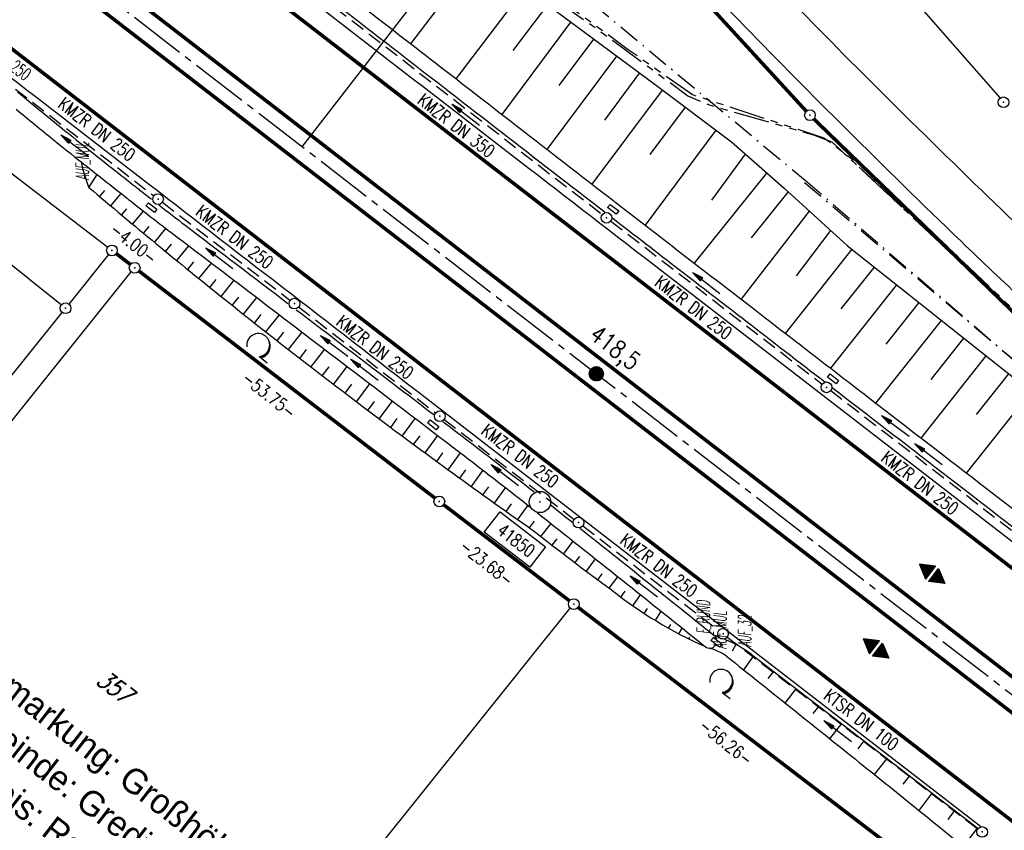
# Model space of a CAD drawing. Extents: x 448814 to 449970, y 436659 to 437685.
# Tile 53 of 132: x 449168 to 449306, y 437250 to 437363. Entities that reach past the tile are written whole.
import ezdxf
from ezdxf.enums import TextEntityAlignment as Align

# ---------------------------------------------------------------- set-up
doc = ezdxf.new("R2010")
doc.units = 0
doc.header["$LTSCALE"] = 2
doc.header["$MEASUREMENT"] = 0
for name, pattern in [('ACHSE', [5.5, 4, -0.5, 0.5, -0.5]), ('AUSGEZOGEN', [0]), ('BAB-FM2', [2.6, 1.5, -0.5, 0.1, -0.5]), ('GESTRICH-X2', [1.5, 1, -0.5]), ('PHANTOMX2', [5, 2.5, -0.5, 0.5, -0.5, 0.5, -0.5])]:
    doc.linetypes.add(name, pattern=pattern)
doc.layers.get('0').update_dxf_attribs({"linetype": 'AUSGEZOGEN'})
for name, color, linetype in [('213-ABSTAND', 8, 'AUSGEZOGEN'), ('213-GRENZL', 8, 'AUSGEZOGEN'), ('213-GRENZL-BAB', 7, 'AUSGEZOGEN'), ('213-GRENZP', 8, 'AUSGEZOGEN'), ('213_FLSTNR', 8, 'AUSGEZOGEN'), ('213_GRENZL', 8, 'AUSGEZOGEN'), ('213_GRENZP', 8, 'AUSGEZOGEN'), ('213GRENZP-BAB', 7, 'AUSGEZOGEN'), ('ACHSETOP', 250, 'ACHSE'), ('ANMERKUNG', 7, 'CONTINUOUS'), ('BAB_FM', 5, 'BAB-FM2'), ('BOESCHG', 250, 'AUSGEZOGEN'), ('FBRTOP', 250, 'AUSGEZOGEN'), ('GEF', 1, 'AUSGEZOGEN'), ('HEKT_B', 250, 'CONTINUOUS'), ('KANAL', 7, 'GESTRICH-X2'), ('Lichtwellenleiter COLT', 46, 'PHANTOMX2'), ('Lichtwellenleiter GLH', 46, 'PHANTOMX2'), ('MULDE', 250, 'AUSGEZOGEN'), ('NZ', 250, 'AUSGEZOGEN'), ('PFEIL', 7, 'CONTINUOUS'), ('PFEILTOP', 200, 'AUSGEZOGEN'), ('PP', 7, 'AUSGEZOGEN'), ('SCHRIFT', 7, 'AUSGEZOGEN'), ('SCHSYMBOL', 200, 'AUSGEZOGEN'), ('STRASSE', 250, 'AUSGEZOGEN'), ('TEXTO', 4, 'CONTINUOUS'), ('WALD', 8, 'AUSGEZOGEN')]:
    doc.layers.add(name, color=color, linetype=linetype)
doc.styles.add('ROMANS', font='romans.shx', dxfattribs={"width": 0.8})
doc.styles.add('UNIR-H', font='unir_h.shx', dxfattribs={"width": 0.8})

# ---------------------------------------------------------------- blocks, each defined once
blk = doc.blocks.new('*X15')
at = {"color": 0}
for p, q in [((212.23, 257.39), (213.24, 258.4)), ((212.24, 257.33), (213.31, 258.4)), ((212.24, 257.47), (213.17, 258.4)), ((212.24, 257.26), (213.37, 258.39)), ((212.24, 257.55), (213.09, 258.39)), ((212.25, 257.2), (213.43, 258.38)), ((212.26, 257.63), (213, 258.37)), ((212.27, 257.14), (213.49, 258.37)), ((212.28, 257.09), (213.55, 258.35)), ((212.29, 257.73), (212.9, 258.35)), ((212.3, 257.04), (213.6, 258.33)), ((212.32, 256.99), (213.65, 258.31)), ((212.34, 257.86), (212.78, 258.29)), ((212.35, 256.94), (213.69, 258.29)), ((212.37, 256.9), (213.74, 258.26)), ((212.4, 256.85), (213.78, 258.24)), ((212.43, 256.81), (213.83, 258.21)), ((212.46, 256.77), (213.86, 258.18)), ((212.49, 256.73), (213.9, 258.14)), ((212.53, 256.7), (213.94, 258.11)), ((212.56, 256.66), (213.97, 258.07)), ((212.6, 256.63), (214.01, 258.03)), ((212.64, 256.6), (214.04, 257.99)), ((212.68, 256.57), (214.07, 257.95)), ((212.73, 256.54), (214.09, 257.91)), ((212.77, 256.52), (214.12, 257.86)), ((212.82, 256.49), (214.14, 257.82)), ((212.87, 256.47), (214.16, 257.77)), ((212.92, 256.45), (214.18, 257.72)), ((212.97, 256.44), (214.2, 257.66)), ((213.03, 256.42), (214.21, 257.6)), ((213.09, 256.41), (214.22, 257.54)), ((213.16, 256.41), (214.23, 257.48)), ((213.22, 256.4), (214.23, 257.41)), ((213.3, 256.41), (214.23, 257.34)), ((213.38, 256.41), (214.22, 257.26)), ((213.46, 256.43), (214.2, 257.17)), ((213.56, 256.46), (214.18, 257.07)), ((213.69, 256.51), (214.12, 256.95))]:
    blk.add_line(p, q, dxfattribs=at)
blk = doc.blocks.new('SRMAST2')
at = {"color": 0}
blk.add_circle((0, 0), 0.999, dxfattribs=at)
blk.add_point((0, 0), dxfattribs=at)
blk.add_blockref('*X15', (-213.23, -257.4))
blk = doc.blocks.new('GST')
at = {"color": 0}
blk.add_circle((0, 0), 0.75, dxfattribs=at)
blk.add_point((0, 0), dxfattribs=at)
blk = doc.blocks.new('13')
blk.add_lwpolyline([(0.76, 1.22), (-0.75, 1.22), (-0.75, 1.8), (0.76, 1.8)], close=True)
at = {"rotation": 180}
blk.add_blockref('GST', (0, 0), dxfattribs=at)
blk = doc.blocks.new('17')
blk.add_lwpolyline([(-0.76, -1.22), (0.75, -1.22), (0.75, -1.8), (-0.76, -1.8)], close=True)
blk.add_blockref('GST', (0, 0))
blk = doc.blocks.new('10')
blk.add_blockref('GST', (0, 0))
blk = doc.blocks.new('*X31')
at = {"color": 0}
for p, q in [((377.11, 181.02), (378.19, 182.1)), ((377.11, 180.99), (378.2, 182.08)), ((377.12, 181.04), (378.18, 182.1)), ((377.12, 180.99), (378.2, 182.08)), ((377.12, 180.99), (378.2, 182.07)), ((377.13, 180.99), (378.21, 182.06)), ((377.14, 181.06), (378.18, 182.11)), ((377.14, 180.99), (378.21, 182.06)), ((377.15, 181.09), (378.18, 182.11)), ((377.15, 180.99), (378.21, 182.05)), ((377.16, 181.11), (378.17, 182.12)), ((377.16, 180.99), (378.22, 182.05)), ((377.17, 181.13), (378.17, 182.13)), ((377.17, 180.99), (378.22, 182.04)), ((377.18, 181.15), (378.17, 182.13)), ((377.18, 180.99), (378.22, 182.04)), ((377.19, 180.99), (378.23, 182.03)), ((377.2, 181.17), (378.16, 182.14)), ((377.2, 180.99), (378.23, 182.02)), ((377.2, 180.99), (378.23, 182.02)), ((377.21, 181.19), (378.16, 182.14)), ((377.21, 180.99), (378.24, 182.01)), ((377.22, 181.21), (378.16, 182.15)), ((377.22, 180.99), (378.24, 182.01)), ((377.23, 181.23), (378.15, 182.15)), ((377.23, 180.99), (378.24, 182)), ((377.24, 180.99), (378.25, 182)), ((377.25, 181.25), (378.15, 182.16)), ((377.25, 180.99), (378.25, 181.99)), ((377.26, 181.27), (378.15, 182.16)), ((377.26, 180.99), (378.25, 181.99)), ((377.27, 181.29), (378.14, 182.17)), ((377.27, 180.99), (378.25, 181.98)), ((377.27, 180.99), (378.26, 181.97)), ((377.28, 181.32), (378.14, 182.18)), ((377.28, 180.99), (378.26, 181.97)), ((377.29, 181.34), (378.14, 182.18)), ((377.29, 180.99), (378.26, 181.96)), ((377.3, 180.99), (378.27, 181.96)), ((377.31, 181.36), (378.14, 182.19)), ((377.31, 180.99), (378.27, 181.95)), ((377.32, 181.38), (378.13, 182.19)), ((377.32, 180.99), (378.27, 181.95)), ((377.33, 181.4), (378.13, 182.2)), ((377.33, 180.99), (378.28, 181.94)), ((377.34, 181.42), (378.13, 182.2)), ((377.34, 180.99), (378.28, 181.93)), ((377.35, 181.44), (378.12, 182.21)), ((377.35, 180.99), (378.28, 181.93)), ((377.35, 180.99), (378.29, 181.92)), ((377.36, 180.99), (378.29, 181.92)), ((377.37, 181.46), (378.12, 182.22)), ((377.37, 180.99), (378.29, 181.91)), ((377.38, 181.48), (378.12, 182.22)), ((377.38, 180.99), (378.3, 181.91)), ((377.39, 181.5), (378.11, 182.23)), ((377.39, 180.99), (378.3, 181.9)), ((377.4, 181.52), (378.11, 182.23)), ((377.4, 180.99), (378.3, 181.9)), ((377.41, 181.55), (378.11, 182.24)), ((377.41, 180.99), (378.31, 181.89)), ((377.42, 180.99), (378.31, 181.88)), ((377.43, 181.57), (378.1, 182.24)), ((377.43, 180.99), (378.31, 181.88)), ((377.43, 180.99), (378.32, 181.87)), ((377.44, 181.59), (378.1, 182.25)), ((377.44, 180.99), (378.32, 181.87)), ((377.45, 181.61), (378.1, 182.25)), ((377.45, 180.99), (378.32, 181.86)), ((377.46, 181.63), (378.09, 182.26)), ((377.46, 180.99), (378.33, 181.86)), ((377.47, 181.65), (378.09, 182.27)), ((377.49, 181.67), (378.09, 182.27)), ((377.5, 181.69), (378.08, 182.28)), ((377.51, 181.71), (378.08, 182.28)), ((377.52, 181.73), (378.08, 182.29)), ((377.53, 181.75), (378.07, 182.29)), ((377.55, 181.78), (378.07, 182.3)), ((377.56, 181.8), (378.07, 182.3)), ((377.57, 181.82), (378.06, 182.31)), ((377.58, 181.84), (378.06, 182.32)), ((377.6, 181.86), (378.06, 182.32)), ((377.61, 181.88), (378.05, 182.33)), ((377.62, 181.9), (378.05, 182.33)), ((377.63, 181.92), (378.05, 182.34)), ((377.64, 181.94), (378.04, 182.34)), ((377.66, 181.96), (378.04, 182.35)), ((377.67, 181.98), (378.04, 182.36)), ((377.68, 182.01), (378.03, 182.36)), ((377.69, 182.03), (378.03, 182.37)), ((377.7, 182.05), (378.03, 182.37)), ((377.72, 182.07), (378.03, 182.38)), ((377.73, 182.09), (378.02, 182.38)), ((377.74, 182.11), (378.02, 182.39)), ((377.75, 182.13), (378.02, 182.39)), ((377.76, 182.15), (378.01, 182.4)), ((377.78, 182.17), (378.01, 182.41)), ((377.79, 182.19), (378.01, 182.41)), ((377.8, 182.21), (378, 182.42)), ((377.81, 182.24), (378, 182.42)), ((377.82, 182.26), (378, 182.43)), ((377.84, 182.28), (377.99, 182.43)), ((377.85, 182.3), (377.99, 182.44)), ((377.86, 182.32), (377.99, 182.44)), ((377.87, 182.34), (377.98, 182.45)), ((377.89, 182.36), (377.98, 182.46)), ((377.9, 182.38), (377.98, 182.46)), ((377.91, 182.4), (377.97, 182.47)), ((377.92, 182.42), (377.97, 182.47)), ((377.93, 182.44), (377.97, 182.48)), ((377.95, 182.47), (377.96, 182.48)), ((377.47, 180.99), (378.33, 181.85)), ((377.48, 180.99), (378.33, 181.85)), ((377.49, 180.99), (378.34, 181.84)), ((377.5, 180.99), (378.34, 181.83)), ((377.5, 180.99), (378.34, 181.83)), ((377.51, 180.99), (378.35, 181.82)), ((377.52, 180.99), (378.35, 181.82)), ((377.53, 180.99), (378.35, 181.81)), ((377.54, 180.99), (378.36, 181.81)), ((377.55, 180.99), (378.36, 181.8)), ((377.56, 180.99), (378.36, 181.79)), ((377.57, 180.99), (378.36, 181.79)), ((377.58, 180.99), (378.37, 181.78)), ((377.58, 180.99), (378.37, 181.78)), ((377.59, 180.99), (378.37, 181.77)), ((377.6, 180.99), (378.38, 181.77)), ((377.61, 180.99), (378.38, 181.76)), ((377.62, 180.99), (378.38, 181.76)), ((377.63, 180.99), (378.39, 181.75)), ((377.64, 180.99), (378.39, 181.74)), ((377.65, 180.99), (378.39, 181.74)), ((377.65, 180.99), (378.4, 181.73)), ((377.66, 180.99), (378.4, 181.73)), ((377.67, 180.99), (378.4, 181.72)), ((377.68, 180.99), (378.41, 181.72)), ((377.69, 180.99), (378.41, 181.71)), ((377.7, 180.99), (378.41, 181.71)), ((377.71, 180.99), (378.42, 181.7)), ((377.72, 180.99), (378.42, 181.69)), ((377.73, 180.99), (378.42, 181.69)), ((377.73, 180.99), (378.43, 181.68)), ((377.74, 180.99), (378.43, 181.68)), ((377.75, 180.99), (378.43, 181.67)), ((377.76, 180.99), (378.44, 181.67)), ((377.77, 180.99), (378.44, 181.66)), ((377.78, 180.99), (378.44, 181.65)), ((377.79, 180.99), (378.45, 181.65)), ((377.8, 180.99), (378.45, 181.64)), ((377.81, 180.99), (378.45, 181.64)), ((377.81, 180.99), (378.46, 181.63)), ((377.82, 180.99), (378.46, 181.63)), ((377.83, 180.99), (378.46, 181.62)), ((377.84, 180.99), (378.47, 181.62)), ((377.85, 180.99), (378.47, 181.61)), ((377.86, 180.99), (378.47, 181.6)), ((377.87, 180.99), (378.47, 181.6)), ((377.88, 180.99), (378.48, 181.59)), ((377.88, 180.99), (378.48, 181.59)), ((377.89, 180.99), (378.48, 181.58)), ((377.9, 180.99), (378.49, 181.58)), ((377.91, 180.99), (378.49, 181.57)), ((377.92, 180.99), (378.49, 181.57)), ((377.93, 180.99), (378.5, 181.56)), ((377.94, 180.99), (378.5, 181.55)), ((377.95, 180.99), (378.5, 181.55)), ((377.96, 180.99), (378.51, 181.54)), ((377.96, 180.99), (378.51, 181.54)), ((377.97, 180.99), (378.51, 181.53)), ((377.98, 180.99), (378.52, 181.53)), ((377.99, 180.99), (378.52, 181.52)), ((378, 180.99), (378.52, 181.51)), ((378.01, 180.99), (378.53, 181.51)), ((378.02, 180.99), (378.53, 181.5)), ((378.03, 180.99), (378.53, 181.5)), ((378.03, 180.99), (378.54, 181.49)), ((378.04, 180.99), (378.54, 181.49)), ((378.05, 180.99), (378.54, 181.48)), ((378.06, 180.99), (378.55, 181.48)), ((378.07, 180.99), (378.55, 181.47)), ((378.08, 180.99), (378.55, 181.46)), ((378.09, 180.99), (378.56, 181.46)), ((378.1, 180.99), (378.56, 181.45)), ((378.11, 180.99), (378.56, 181.45)), ((378.11, 180.99), (378.57, 181.44)), ((378.12, 180.99), (378.57, 181.44)), ((378.13, 180.99), (378.57, 181.43)), ((378.14, 180.99), (378.58, 181.42)), ((378.15, 180.99), (378.58, 181.42)), ((378.16, 180.99), (378.58, 181.41)), ((378.17, 180.99), (378.58, 181.41)), ((378.18, 180.99), (378.59, 181.4)), ((378.19, 180.99), (378.59, 181.4)), ((378.19, 180.99), (378.59, 181.39)), ((378.2, 180.99), (378.6, 181.39)), ((378.21, 180.99), (378.6, 181.38)), ((378.22, 180.99), (378.6, 181.37)), ((378.23, 180.99), (378.61, 181.37)), ((378.24, 180.99), (378.61, 181.36)), ((378.25, 180.99), (378.61, 181.36)), ((378.26, 180.99), (378.62, 181.35)), ((378.26, 180.99), (378.62, 181.35)), ((378.27, 180.99), (378.62, 181.34)), ((378.28, 180.99), (378.63, 181.34)), ((378.29, 180.99), (378.63, 181.33)), ((378.3, 180.99), (378.63, 181.32)), ((378.31, 180.99), (378.64, 181.32)), ((378.32, 180.99), (378.64, 181.31)), ((378.33, 180.99), (378.64, 181.31)), ((378.34, 180.99), (378.65, 181.3)), ((378.34, 180.99), (378.65, 181.3)), ((378.35, 180.99), (378.65, 181.29)), ((378.36, 180.99), (378.66, 181.28)), ((378.37, 180.99), (378.66, 181.28)), ((378.38, 180.99), (378.66, 181.27)), ((378.39, 180.99), (378.67, 181.27)), ((378.4, 180.99), (378.67, 181.26)), ((378.41, 180.99), (378.67, 181.26)), ((378.42, 180.99), (378.68, 181.25)), ((378.42, 180.99), (378.68, 181.25)), ((378.43, 180.99), (378.68, 181.24)), ((378.44, 180.99), (378.69, 181.23)), ((378.45, 180.99), (378.69, 181.23)), ((378.46, 180.99), (378.69, 181.22)), ((378.47, 180.99), (378.69, 181.22)), ((378.48, 180.99), (378.7, 181.21)), ((378.49, 180.99), (378.7, 181.21)), ((378.49, 180.99), (378.7, 181.2)), ((378.5, 180.99), (378.71, 181.2)), ((378.51, 180.99), (378.71, 181.19)), ((378.52, 180.99), (378.71, 181.18)), ((378.53, 180.99), (378.72, 181.18)), ((378.54, 180.99), (378.72, 181.17)), ((378.55, 180.99), (378.72, 181.17)), ((378.56, 180.99), (378.73, 181.16)), ((378.57, 180.99), (378.73, 181.16)), ((378.57, 180.99), (378.73, 181.15)), ((378.58, 180.99), (378.74, 181.14)), ((378.59, 180.99), (378.74, 181.14)), ((378.6, 180.99), (378.74, 181.13)), ((378.61, 180.99), (378.75, 181.13)), ((378.62, 180.99), (378.75, 181.12)), ((378.63, 180.99), (378.75, 181.12)), ((378.64, 180.99), (378.76, 181.11)), ((378.64, 180.99), (378.76, 181.11)), ((378.65, 180.99), (378.76, 181.1)), ((378.66, 180.99), (378.77, 181.09)), ((378.67, 180.99), (378.77, 181.09)), ((378.68, 180.99), (378.77, 181.08)), ((378.69, 180.99), (378.78, 181.08)), ((378.7, 180.99), (378.78, 181.07)), ((378.71, 180.99), (378.78, 181.07)), ((378.72, 180.99), (378.79, 181.06)), ((378.72, 180.99), (378.79, 181.06)), ((378.73, 180.99), (378.79, 181.05)), ((378.74, 180.99), (378.8, 181.04)), ((378.75, 180.99), (378.8, 181.04)), ((378.76, 180.99), (378.8, 181.03)), ((378.77, 180.99), (378.8, 181.03)), ((378.78, 180.99), (378.81, 181.02)), ((378.79, 180.99), (378.81, 181.02)), ((378.8, 180.99), (378.81, 181.01)), ((378.8, 180.99), (378.82, 181)), ((378.81, 180.99), (378.82, 181)), ((377.1, 180.56), (377.12, 180.58)), ((377.1, 180.57), (377.11, 180.58)), ((377.11, 180.55), (377.14, 180.58)), ((377.11, 180.55), (377.13, 180.58)), ((377.11, 180.56), (377.13, 180.58)), ((377.12, 180.53), (377.17, 180.58)), ((377.12, 180.53), (377.16, 180.58)), ((377.12, 180.54), (377.15, 180.58)), ((377.13, 180.51), (377.21, 180.58)), ((377.13, 180.51), (377.2, 180.58)), ((377.13, 180.52), (377.19, 180.58)), ((377.13, 180.52), (377.18, 180.58)), ((377.14, 180.49), (377.23, 180.58)), ((377.14, 180.49), (377.22, 180.58)), ((377.14, 180.5), (377.21, 180.58)), ((377.15, 180.47), (377.26, 180.58)), ((377.15, 180.48), (377.25, 180.58)), ((377.15, 180.48), (377.24, 180.58)), ((377.16, 180.46), (377.29, 180.58)), ((377.16, 180.46), (377.28, 180.58)), ((377.16, 180.47), (377.27, 180.58)), ((377.17, 180.44), (377.31, 180.58)), ((377.17, 180.44), (377.3, 180.58)), ((377.17, 180.45), (377.29, 180.58)), ((377.18, 180.42), (377.34, 180.58)), ((377.18, 180.43), (377.33, 180.58)), ((377.18, 180.43), (377.32, 180.58)), ((377.19, 180.41), (377.36, 180.58)), ((377.19, 180.41), (377.36, 180.58)), ((377.19, 180.42), (377.35, 180.58)), ((377.2, 180.39), (377.39, 180.58)), ((377.2, 180.39), (377.38, 180.58)), ((377.2, 180.4), (377.37, 180.58)), ((377.21, 180.37), (377.42, 180.58)), ((377.21, 180.38), (377.41, 180.58)), ((377.21, 180.38), (377.4, 180.58)), ((377.22, 180.35), (377.44, 180.58)), ((377.22, 180.36), (377.44, 180.58)), ((377.22, 180.37), (377.43, 180.58)), ((377.23, 180.34), (377.47, 180.58)), ((377.23, 180.34), (377.46, 180.58)), ((377.23, 180.35), (377.45, 180.58)), ((377.24, 180.32), (377.51, 180.58)), ((377.24, 180.32), (377.5, 180.58)), ((377.24, 180.33), (377.49, 180.58)), ((377.24, 180.33), (377.48, 180.58)), ((377.25, 180.3), (377.53, 180.58)), ((377.25, 180.3), (377.52, 180.58)), ((377.25, 180.31), (377.51, 180.58)), ((377.26, 180.28), (377.56, 180.58)), ((377.26, 180.29), (377.55, 180.58)), ((377.26, 180.29), (377.54, 180.58)), ((377.27, 180.27), (377.59, 180.58)), ((377.27, 180.27), (377.58, 180.58)), ((377.27, 180.28), (377.57, 180.58)), ((377.28, 180.25), (377.61, 180.58)), ((377.28, 180.25), (377.6, 180.58)), ((377.28, 180.26), (377.59, 180.58)), ((377.29, 180.23), (377.64, 180.58)), ((377.29, 180.24), (377.63, 180.58)), ((377.29, 180.24), (377.62, 180.58)), ((377.3, 180.21), (377.67, 180.58)), ((377.3, 180.22), (377.66, 180.58)), ((377.3, 180.23), (377.65, 180.58)), ((377.31, 180.2), (377.69, 180.58)), ((377.31, 180.2), (377.68, 180.58)), ((377.31, 180.21), (377.67, 180.58)), ((377.32, 180.18), (377.72, 180.58)), ((377.32, 180.19), (377.71, 180.58)), ((377.32, 180.19), (377.7, 180.58)), ((377.33, 180.16), (377.74, 180.58)), ((377.33, 180.17), (377.74, 180.58)), ((377.33, 180.18), (377.73, 180.58)), ((377.34, 180.16), (377.75, 180.58)), ((377.34, 180.15), (377.76, 180.58)), ((377.34, 180.15), (377.77, 180.58)), ((377.35, 180.14), (377.78, 180.58)), ((377.35, 180.14), (377.79, 180.58)), ((377.35, 180.13), (377.8, 180.58)), ((377.35, 180.12), (377.81, 180.58)), ((377.36, 180.12), (377.82, 180.58)), ((377.36, 180.11), (377.82, 180.58)), ((377.36, 180.11), (377.83, 180.58)), ((377.37, 180.1), (377.84, 180.58)), ((377.37, 180.1), (377.85, 180.58)), ((377.37, 180.09), (377.86, 180.58)), ((377.38, 180.09), (377.87, 180.58)), ((377.38, 180.08), (377.88, 180.58)), ((377.38, 180.07), (377.89, 180.58)), ((377.39, 180.07), (377.89, 180.58)), ((377.39, 180.06), (377.9, 180.58)), ((377.39, 180.06), (377.91, 180.58)), ((377.4, 180.05), (377.92, 180.58)), ((377.4, 180.05), (377.93, 180.58)), ((377.4, 180.04), (377.94, 180.58)), ((377.41, 180.04), (377.95, 180.58)), ((377.41, 180.03), (377.96, 180.58)), ((377.41, 180.02), (377.97, 180.58)), ((377.42, 180.02), (377.97, 180.58)), ((377.42, 180.01), (377.98, 180.58)), ((377.42, 180.01), (377.99, 180.58)), ((377.43, 180), (378, 180.58)), ((377.43, 180), (378.01, 180.58)), ((377.43, 179.99), (378.02, 180.58)), ((377.44, 179.98), (378.03, 180.58)), ((377.44, 179.98), (378.04, 180.58)), ((377.44, 179.97), (378.05, 180.58)), ((377.45, 179.97), (378.05, 180.58)), ((377.45, 179.96), (378.06, 180.58)), ((377.45, 179.96), (378.07, 180.58)), ((377.46, 179.95), (378.08, 180.58)), ((377.46, 179.95), (378.09, 180.58)), ((377.46, 179.94), (378.1, 180.58)), ((377.46, 179.93), (378.11, 180.58)), ((377.47, 179.93), (378.12, 180.58)), ((377.47, 179.92), (378.12, 180.58)), ((377.47, 179.92), (378.13, 180.58)), ((377.48, 179.91), (378.14, 180.58)), ((377.48, 179.91), (378.15, 180.58)), ((377.48, 179.9), (378.16, 180.58)), ((377.49, 179.9), (378.17, 180.58)), ((377.49, 179.89), (378.18, 180.58)), ((377.49, 179.88), (378.19, 180.58)), ((377.5, 179.88), (378.2, 180.58)), ((377.5, 179.87), (378.2, 180.58)), ((377.5, 179.87), (378.21, 180.58)), ((377.51, 179.86), (378.22, 180.58)), ((377.51, 179.86), (378.23, 180.58)), ((377.51, 179.85), (378.24, 180.58)), ((377.52, 179.84), (378.25, 180.58)), ((377.52, 179.84), (378.26, 180.58)), ((377.52, 179.83), (378.27, 180.58)), ((377.53, 179.83), (378.28, 180.58)), ((377.53, 179.82), (378.28, 180.58)), ((377.53, 179.82), (378.29, 180.58)), ((377.54, 179.81), (378.3, 180.58)), ((377.54, 179.81), (378.31, 180.58)), ((377.54, 179.8), (378.32, 180.58)), ((377.55, 179.79), (378.33, 180.58)), ((377.55, 179.79), (378.34, 180.58)), ((377.55, 179.78), (378.35, 180.58)), ((377.56, 179.78), (378.35, 180.58)), ((377.56, 179.77), (378.36, 180.58)), ((377.56, 179.77), (378.37, 180.58)), ((377.57, 179.76), (378.38, 180.58)), ((377.57, 179.76), (378.39, 180.58)), ((377.57, 179.75), (378.4, 180.58)), ((377.57, 179.74), (378.41, 180.58)), ((377.58, 179.74), (378.42, 180.58)), ((377.58, 179.73), (378.43, 180.58)), ((377.58, 179.73), (378.43, 180.58)), ((377.59, 179.72), (378.44, 180.58)), ((377.59, 179.72), (378.45, 180.58)), ((377.59, 179.71), (378.46, 180.58)), ((377.6, 179.7), (378.47, 180.58)), ((377.6, 179.7), (378.48, 180.58)), ((377.6, 179.69), (378.49, 180.58)), ((377.61, 179.69), (378.5, 180.58)), ((377.61, 179.68), (378.5, 180.58)), ((377.61, 179.68), (378.51, 180.58)), ((377.62, 179.67), (378.52, 180.58)), ((377.62, 179.67), (378.53, 180.58)), ((377.62, 179.66), (378.54, 180.58)), ((377.63, 179.65), (378.55, 180.58)), ((377.63, 179.65), (378.56, 180.58)), ((377.63, 179.64), (378.57, 180.58)), ((377.64, 179.64), (378.58, 180.58)), ((377.64, 179.63), (378.58, 180.58)), ((377.64, 179.63), (378.59, 180.58)), ((377.65, 179.62), (378.6, 180.58)), ((377.65, 179.62), (378.61, 180.58)), ((377.65, 179.61), (378.62, 180.58)), ((377.66, 179.6), (378.63, 180.58)), ((377.66, 179.6), (378.64, 180.58)), ((377.66, 179.59), (378.65, 180.58)), ((377.67, 179.59), (378.66, 180.58)), ((377.67, 179.58), (378.66, 180.58)), ((377.67, 179.58), (378.67, 180.58)), ((377.68, 179.57), (378.68, 180.58)), ((377.68, 179.56), (378.69, 180.58)), ((377.68, 179.56), (378.7, 180.58)), ((377.68, 179.55), (378.71, 180.58)), ((377.69, 179.55), (378.72, 180.58)), ((377.69, 179.54), (378.73, 180.58)), ((377.69, 179.54), (378.73, 180.58)), ((377.7, 179.53), (378.74, 180.58)), ((377.7, 179.53), (378.75, 180.58)), ((377.7, 179.52), (378.76, 180.58)), ((377.71, 179.51), (378.77, 180.58)), ((377.71, 179.51), (378.78, 180.58)), ((377.71, 179.5), (378.79, 180.58)), ((377.72, 179.5), (378.8, 180.58)), ((377.72, 179.49), (378.81, 180.58)), ((377.72, 179.49), (378.81, 180.58)), ((377.73, 179.47), (378.81, 180.54)), ((377.74, 179.46), (378.79, 180.52)), ((377.74, 179.46), (378.78, 180.5)), ((377.74, 179.45), (378.77, 180.48)), ((377.75, 179.45), (378.76, 180.46)), ((377.75, 179.44), (378.75, 180.44)), ((377.75, 179.44), (378.73, 180.42)), ((377.76, 179.43), (378.72, 180.4)), ((377.76, 179.42), (378.71, 180.37)), ((377.76, 179.42), (378.7, 180.35)), ((377.77, 179.41), (378.68, 180.33)), ((377.77, 179.41), (378.67, 180.31)), ((377.77, 179.4), (378.66, 180.29)), ((377.78, 179.4), (378.65, 180.27)), ((377.78, 179.39), (378.64, 180.25)), ((377.78, 179.39), (378.62, 180.23)), ((377.79, 179.38), (378.61, 180.21)), ((377.79, 179.37), (378.6, 180.19)), ((377.79, 179.37), (378.59, 180.17)), ((377.79, 179.36), (378.58, 180.14)), ((377.8, 179.36), (378.56, 180.12)), ((377.8, 179.35), (378.55, 180.1)), ((377.8, 179.35), (378.54, 180.08)), ((377.81, 179.34), (378.53, 180.06)), ((377.81, 179.33), (378.52, 180.04)), ((377.81, 179.33), (378.5, 180.02)), ((377.82, 179.32), (378.49, 180)), ((377.82, 179.32), (378.48, 179.98)), ((377.82, 179.31), (378.47, 179.96)), ((377.83, 179.31), (378.46, 179.94)), ((377.83, 179.3), (378.44, 179.91)), ((377.83, 179.3), (378.43, 179.89)), ((377.84, 179.29), (378.42, 179.87)), ((377.84, 179.28), (378.41, 179.85)), ((377.84, 179.28), (378.4, 179.83)), ((377.85, 179.27), (378.38, 179.81)), ((377.85, 179.27), (378.37, 179.79)), ((377.85, 179.26), (378.36, 179.77)), ((377.86, 179.26), (378.35, 179.75)), ((377.86, 179.25), (378.33, 179.73)), ((377.86, 179.25), (378.32, 179.71)), ((377.87, 179.24), (378.31, 179.68)), ((377.87, 179.23), (378.3, 179.66)), ((377.87, 179.23), (378.29, 179.64)), ((377.88, 179.22), (378.27, 179.62)), ((377.88, 179.22), (378.26, 179.6)), ((377.88, 179.21), (378.25, 179.58)), ((377.89, 179.21), (378.24, 179.56)), ((377.89, 179.2), (378.23, 179.54)), ((377.89, 179.19), (378.21, 179.52)), ((377.89, 179.19), (378.2, 179.5)), ((377.9, 179.18), (378.19, 179.48)), ((377.9, 179.18), (378.18, 179.45)), ((377.9, 179.17), (378.17, 179.43)), ((377.91, 179.17), (378.15, 179.41)), ((377.91, 179.16), (378.14, 179.39)), ((377.91, 179.16), (378.13, 179.37)), ((377.92, 179.15), (378.12, 179.35)), ((377.92, 179.14), (378.11, 179.33)), ((377.92, 179.14), (378.09, 179.31)), ((377.93, 179.13), (378.08, 179.29)), ((377.93, 179.13), (378.07, 179.27)), ((377.93, 179.12), (378.06, 179.25)), ((377.94, 179.12), (378.04, 179.22)), ((377.94, 179.11), (378.03, 179.2)), ((377.94, 179.11), (378.02, 179.18)), ((377.95, 179.1), (378.01, 179.16)), ((377.95, 179.09), (378, 179.14)), ((377.95, 179.09), (377.98, 179.12)), ((377.96, 179.08), (377.97, 179.1))]:
    blk.add_line(p, q, dxfattribs=at)
blk = doc.blocks.new('HOCHP')
for points in [[(-0.01, 2.24), (-1.15, 0.27), (1.12, 0.27)], [(-0.01, -2.24), (-1.15, -0.27), (1.12, -0.27)]]:
    blk.add_lwpolyline(points, close=True)
at = {"xscale": 1.311372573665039, "yscale": 1.311372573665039, "zscale": 1.311372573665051}
blk.add_blockref('*X31', (-495.66, -237.08), dxfattribs=at)
blk = doc.blocks.new('PP')
at = {"color": 0}
blk.add_circle((0, -0.01), 1.49, dxfattribs=at)
blk.add_point((0, 0), dxfattribs=at)
blk = doc.blocks.new('PFEIL2')
at = {"color": 0}
for p, q in [((0.88, 0), (-2.4, -0.01)), ((0.88, -0.27), (0.88, 0.28)), ((0.88, 0.28), (2.43, 0.01)), ((0.91, 0.27), (0.88, 0.26)), ((0.97, 0.26), (0.88, 0.25)), ((1.02, 0.25), (0.88, 0.23)), ((1.07, 0.24), (0.88, 0.21)), ((1.13, 0.23), (0.88, 0.19)), ((1.18, 0.22), (0.88, 0.17)), ((1.24, 0.21), (0.88, 0.15)), ((1.29, 0.21), (0.88, 0.14)), ((1.34, 0.2), (0.88, 0.12)), ((1.4, 0.19), (0.88, 0.1)), ((1.45, 0.18), (0.88, 0.08)), ((1.51, 0.17), (0.88, 0.06)), ((1.56, 0.16), (0.88, 0.04)), ((1.61, 0.15), (0.88, 0.02)), ((1.67, 0.14), (0.88, 0.01)), ((1.72, 0.13), (0.88, -0.01)), ((1.78, 0.12), (0.88, -0.03)), ((1.83, 0.11), (0.88, -0.05)), ((1.88, 0.1), (0.88, -0.07)), ((1.94, 0.09), (0.88, -0.09)), ((2.05, 0.08), (0.88, -0.12)), ((1.99, 0.08), (0.88, -0.11)), ((2.1, 0.07), (0.88, -0.14)), ((2.15, 0.06), (0.88, -0.16)), ((2.21, 0.05), (0.88, -0.18)), ((2.26, 0.04), (0.88, -0.2)), ((2.32, 0.03), (0.88, -0.22)), ((2.37, 0.02), (0.88, -0.23)), ((2.42, 0.01), (0.88, -0.25)), ((2.43, 0.01), (0.88, -0.27))]:
    blk.add_line(p, q, dxfattribs=at)
blk = doc.blocks.new('LW')
at = {"color": 0}
blk.add_line((1.18, 0), (2.58, 0), dxfattribs=at)
for centre, radius, start, end in [((0.07, 1.19), 1.6, 312.7202, 226.7249), ((0.17, 1.08), 1.68, 321.1992, 68.9844), ((0.08, 1.13), 1.67, 319.2916, 65.2101)]:
    blk.add_arc(centre, radius, start, end, dxfattribs=at)

msp = doc.modelspace()

# ---------------------------------------------------------------- linework, layer by layer
at = {"layer": '213-GRENZL'}
msp.add_line((449286.04, 437374.27), (449305.27, 437352.29), dxfattribs=at)
at = {"layer": '213-GRENZL-BAB', "const_width": 0.5, "flags": 128}
for points in [[(449278.15, 437350.46), (449245.95, 437385.55)], [(449320.62, 437309.27), (449279.2, 437349.39)], [(449181.54, 437330.54), (449183.52, 437329.02)], [(449184.72, 437328.1), (449226.17, 437296.31)], [(449227.37, 437295.39), (449244.99, 437281.94)], [(449246.19, 437281.03), (449289.7, 437247.79)]]:
    msp.add_lwpolyline(points, dxfattribs=at)
at = {"layer": '213-GRENZL-BAB', "flags": 128}
msp.add_lwpolyline([(449150.7, 437354.17), (449180.35, 437331.45)], dxfattribs=at)
at = {"layer": '213_GRENZL'}
for p, q in [((449154.98, 437338.52), (449173.86, 437323.36)), ((449180.47, 437330.41), (449174.91, 437323.48)), ((449150.5, 437286.65), (449183.64, 437327.97)), ((449147.38, 437289.15), (449173.97, 437322.31)), ((449214.32, 437242.55), (449245.11, 437280.89))]:
    msp.add_line(p, q, dxfattribs=at)
at = {"layer": 'ACHSETOP', "flags": 128}
msp.add_lwpolyline([(448957.68, 437538.39), (449011.27, 437497.03), (449090.43, 437435.92), (449169.59, 437374.82), (449248.76, 437313.72), (449327.92, 437252.62), (449426.87, 437176.24), (449506.03, 437115.14), (449624.77, 437023.48), (449723.72, 436947.11), (449842.47, 436855.45), (449856.16, 436844.88)], dxfattribs=at)
at = {"layer": 'BAB_FM', "flags": 128}
for points in [[(448987.24, 437575.91), (449009.21, 437556.83), (449046.71, 437551.23), (449084.13, 437482.38), (449091.61, 437482.38), (449119.91, 437465.32), (449159.34, 437434.57), (449198.35, 437403.29), (449238.58, 437373.58), (449277.99, 437340.8)], [(449281.72, 437346.19), (449288.62, 437339.81), (449303.99, 437325.29), (449321.42, 437309.1)], [(449277.89, 437340.5), (449316.53, 437307.7), (449355.94, 437277.16), (449395.37, 437246.28), (449417.76, 437227.69), (449419.41, 437223.07), (449432.95, 437212.9), (449451.81, 437199.73), (449472.81, 437182.65), (449487.88, 437172.79), (449487.88, 437172.79), (449487.88, 437172.79), (449487.88, 437172.79), (449487.88, 437172.79)], [(449277.99, 437340.8), (449306.59, 437316.17), (449316.53, 437307.7), (449355.95, 437277.16), (449395.37, 437246.29), (449417.77, 437227.7), (449419.25, 437223.34), (449419.42, 437223.07), (449432.96, 437212.91), (449451.81, 437199.74), (449472.82, 437182.65), (449487.89, 437172.8), (449494.31, 437157.52), (449507.58, 437145.04), (449552.95, 437113.96), (449563.88, 437108.66), (449589.73, 437088.35), (449629.51, 437057.98), (449670.17, 437029.26), (449693.28, 437015.2), (449712.61, 437001.16), (449728.89, 436989.34), (449777.25, 436952.24), (449822.97, 436916.41), (449852.11, 436894.04), (449865.89, 436885.33), (449867.1, 436886.07)]]:
    msp.add_lwpolyline(points, dxfattribs=at)
at = {"layer": 'BOESCHG'}
for p, q in [((449222.78, 437359.91), (449232.42, 437372.6)), ((449229.11, 437355.01), (449238.79, 437367.77)), ((449237.12, 437358.95), (449241.97, 437365.35)), ((449235.56, 437350), (449245.18, 437362.95)), ((449243.56, 437354.06), (449248.39, 437360.57)), ((449241.89, 437345.1), (449251.6, 437358.18)), ((449249.93, 437349.23), (449254.81, 437355.8)), ((449248.17, 437340.24), (449258.02, 437353.41)), ((449256.28, 437344.41), (449261.23, 437351.02)), ((449264.43, 437348.62), (449264.43, 437348.62)), ((449265.48, 437347.84), (449255.61, 437334.51)), ((449267.63, 437346.22), (449267.63, 437346.22)), ((449264.91, 437338), (449269.64, 437344.46)), ((449177.7, 437339.81), (449178.85, 437341.61)), ((449262.51, 437329.18), (449272.63, 437341.81)), ((449179.23, 437338.52), (449179.94, 437339.36)), ((449180.76, 437337.23), (449182.21, 437338.96)), ((449270.48, 437332.76), (449275.63, 437339.15)), ((449182.29, 437335.94), (449183.03, 437336.83)), ((449183.83, 437334.66), (449185.35, 437336.49)), ((449269.05, 437324.14), (449278.59, 437336.47)), ((449185.36, 437333.38), (449186.14, 437334.32)), ((449186.91, 437332.11), (449188.5, 437334.05)), ((449276.76, 437327.42), (449281.56, 437333.78)), ((449188.45, 437330.84), (449189.27, 437331.84)), ((449190, 437329.57), (449191.68, 437331.63)), ((449275.22, 437319.38), (449284.56, 437331.14)), ((449191.55, 437328.31), (449192.41, 437329.37)), ((449193.1, 437327.05), (449194.86, 437329.22)), ((449283.04, 437322.79), (449287.69, 437328.65)), ((449194.66, 437325.79), (449195.55, 437326.9)), ((449196.22, 437324.54), (449198.03, 437326.8)), ((449281.56, 437314.5), (449290.82, 437326.16)), ((449197.78, 437323.29), (449198.7, 437324.45)), ((449199.35, 437322.05), (449201.2, 437324.39)), ((449289.34, 437317.86), (449293.95, 437323.68)), ((449200.91, 437320.81), (449201.85, 437322)), ((449202.49, 437319.57), (449204.38, 437321.98)), ((449287.89, 437309.61), (449297.09, 437321.19)), ((449204.06, 437318.34), (449205.01, 437319.55)), ((449205.64, 437317.11), (449207.55, 437319.56)), ((449295.64, 437312.93), (449300.22, 437318.7)), ((449207.22, 437315.88), (449208.17, 437317.12)), ((449208.8, 437314.66), (449210.72, 437317.15)), ((449294.23, 437304.72), (449303.35, 437316.22)), ((449210.39, 437313.44), (449211.34, 437314.69)), ((449211.97, 437312.22), (449213.89, 437314.73)), ((449301.96, 437308), (449306.49, 437313.73)), ((449213.57, 437311.01), (449214.52, 437312.27)), ((449215.16, 437309.81), (449217.06, 437312.31)), ((449300.59, 437299.82), (449309.63, 437311.25)), ((449216.76, 437308.6), (449217.7, 437309.85)), ((449218.36, 437307.4), (449220.22, 437309.9)), ((449219.96, 437306.21), (449220.88, 437307.45)), ((449221.57, 437305.01), (449223.39, 437307.48)), ((449223.17, 437303.82), (449224.08, 437305.05)), ((449224.79, 437302.64), (449226.56, 437305.06)), ((449226.4, 437301.46), (449227.27, 437302.65)), ((449228.02, 437300.28), (449229.73, 437302.64)), ((449229.64, 437299.11), (449230.47, 437300.27)), ((449231.26, 437297.94), (449232.89, 437300.21)), ((449232.88, 437296.77), (449233.68, 437297.88)), ((449234.51, 437295.61), (449236.05, 437297.77)), ((449236.14, 437294.45), (449236.88, 437295.5)), ((449237.77, 437293.3), (449239.19, 437295.31)), ((449239.41, 437292.15), (449240.08, 437293.11)), ((449241, 437290.93), (449242.42, 437292.75)), ((449242.58, 437289.71), (449243.28, 437290.61)), ((449244.17, 437288.49), (449245.53, 437290.28)), ((449245.76, 437287.28), (449246.43, 437288.16)), ((449247.36, 437286.08), (449248.65, 437287.81)), ((449248.96, 437284.88), (449249.58, 437285.72)), ((449250.57, 437283.7), (449251.76, 437285.32)), ((449252.19, 437282.46), (449252.79, 437283.29)), ((449253.87, 437281.24), (449254.93, 437282.8)), ((449255.46, 437280.17), (449255.93, 437280.85)), ((449257.04, 437279.17), (449257.84, 437280.47)), ((449258.86, 437278.1), (449259.16, 437278.62)), ((449260.32, 437277.31), (449260.77, 437278.13)), ((449261.7, 437276.6), (449261.82, 437276.86)), ((449268.28, 437275.83), (449267.77, 437274.91)), ((449270.74, 437274.24), (449269.37, 437272.28)), ((449272.83, 437271.09), (449273.58, 437272.06)), ((449275.21, 437267.62), (449276.75, 437269.62)), ((449279.13, 437266.15), (449279.93, 437267.19)), ((449281.46, 437262.62), (449283.1, 437264.75)), ((449285.43, 437261.22), (449286.27, 437262.32)), ((449287.71, 437257.61), (449289.45, 437259.88)), ((449291.72, 437256.28), (449292.62, 437257.45)), ((449293.94, 437252.59), (449295.79, 437255.01)), ((449298, 437251.32), (449298.96, 437252.57)), ((449300.15, 437247.56), (449302.13, 437250.13))]:
    msp.add_line(p, q, dxfattribs=at)
for points in [[(449083.95, 437489.62), (449084.71, 437489.08), (449086.97, 437487.44), (449098.13, 437478.09), (449113.52, 437464.77), (449117.52, 437461.63), (449139.06, 437445.02), (449170.02, 437424.12), (449183.63, 437413.45), (449185.76, 437409.71), (449187.67, 437406.8), (449193.26, 437402.42), (449216.86, 437384.41), (449238.31, 437368.13), (449242.93, 437364.62), (449257.17, 437354.05), (449267.66, 437346.2)], [(449267.66, 437346.2), (449275.03, 437339.69), (449283.92, 437331.64), (449304.02, 437315.69), (449329.57, 437295.49), (449343.13, 437284.59), (449350.09, 437278.99), (449366.89, 437265.78), (449381.76, 437254.14)], [(449270.41, 437274.49), (449296.38, 437254.56), (449302.17, 437250.1)]]:
    msp.add_lwpolyline(points, dxfattribs=at)
at = {"layer": 'BOESCHG', "flags": 128}
msp.add_lwpolyline([(449177.7, 437339.81, 0.007237), (449196.69, 437324.17, 0.007237), (449216.12, 437309.09, 0.008605), (449239.77, 437291.89, 0.008605), (449250.9, 437283.46)], format="xyb", dxfattribs=at)
at = {"layer": 'BOESCHG'}
msp.add_lwpolyline([(449266.97, 437274.2, -0.000532), (449286.17, 437258.85, -0.001248), (449294.33, 437252.27, -0.000114), (449319.16, 437232.17, 0.000203), (449333.12, 437220.86, 0.010678), (449354.61, 437204.22, -0.00948), (449378.86, 437185.54, -0.044305), (449380.48, 437183.99, -0.00904), (449387.56, 437175.59)], format="xyb", dxfattribs=at)
for centre, radius, start, end in [((449197.59, 437347.84), 21.45, 191.9856, 201.9938), ((449288.24, 437330.36), 59.95, 231.4833, 246.1591), ((449260.12, 437260.46), 17.4, 71.0275, 72.824), ((449260.12, 437260.46), 17.4, 53.7575, 67.6208), ((449262.72, 437268.18), 7.37, 54.8333, 75.3865)]:
    msp.add_arc(centre, radius, start, end, dxfattribs=at)
at = {"layer": 'FBRTOP'}
for points in [[(448968.07, 437551.85, -0.000001), (448991.97, 437533.4, 0.000001), (449021.66, 437510.48, 0), (449059.52, 437481.26, 0), (449100.82, 437449.38, 0.000002), (449140.4, 437418.83, -0.000003), (449179.98, 437388.28, -0.000004), (449219.56, 437357.73, 0.000004), (449259.14, 437327.18), (449338.3, 437266.08), (449437.26, 437189.7), (449516.42, 437128.6), (449635.16, 437036.94), (449660.73, 437017.16, -0.000002)], [(448953.44, 437519.87, -0.000001), (448971.05, 437506.29, 0.000001), (449000.73, 437483.37, 0), (449038.6, 437454.15, 0), (449079.89, 437422.27, 0.000002), (449119.47, 437391.72, -0.000003), (449159.05, 437361.17, -0.000004), (449198.63, 437330.62, 0.000004), (449238.21, 437300.06), (449302.54, 437250.41)]]:
    msp.add_lwpolyline(points, format="xyb", dxfattribs=at)
at = {"layer": 'FBRTOP', "const_width": 0.5}
for points in [[(448966.25, 437549.49, -0.000001), (448990.15, 437531.04), (449019.84, 437508.13), (449057.7, 437478.9), (449099, 437447.02, 0.000002), (449138.58, 437416.47, -0.000003), (449178.16, 437385.92, -0.000004), (449217.74, 437355.37, 0.000004), (449257.32, 437324.82), (449336.48, 437263.72), (449435.43, 437187.34), (449514.6, 437126.24), (449633.34, 437034.58), (449658.91, 437014.8)], [(448958.91, 437539.97, -0.000001), (448982.81, 437521.52, 0.000001), (449012.49, 437498.61, 0), (449050.36, 437469.38, 0), (449091.65, 437437.51, 0.000002), (449131.24, 437406.96, -0.000003), (449170.82, 437376.41, -0.000004), (449210.4, 437345.85, 0.000004), (449249.98, 437315.3), (449329.14, 437254.2), (449428.09, 437177.82), (449507.25, 437116.72), (449574.42, 437064.88)], [(448965.93, 437529.5, -0.000001), (448980.36, 437518.36, 0.000001), (449010.05, 437495.44, 0.000001), (449047.91, 437466.22, 0.000001), (449089.21, 437434.34, 0.000002), (449128.79, 437403.79, -0.000003), (449168.37, 437373.24, -0.000004), (449207.95, 437342.69, 0.000004), (449247.53, 437312.14), (449326.69, 437251.03), (449425.65, 437174.66), (449504.81, 437113.55), (449571.97, 437061.72)]]:
    msp.add_lwpolyline(points, format="xyb", dxfattribs=at)
msp.add_lwpolyline([(448949.13, 437527.31), (449002.72, 437485.94), (449081.88, 437424.84), (449161.04, 437363.74), (449240.2, 437302.64), (449319.36, 437241.54), (449418.31, 437165.16), (449497.47, 437104.06), (449616.22, 437012.4), (449715.17, 436936.02), (449833.91, 436844.37), (449847.61, 436833.8)], dxfattribs=at)
at = {"layer": 'KANAL'}
for p, q in [((449212.16, 437365), (449249.59, 437336)), ((449167.44, 437353.56), (449186.81, 437338.63)), ((449188, 437337.72), (449205.88, 437324)), ((449250.78, 437335.09), (449280.37, 437312.28)), ((449207.06, 437323.09), (449226.25, 437308.25)), ((449281.56, 437311.38), (449312.37, 437287.59)), ((449227.44, 437307.31), (449245.66, 437293.34)), ((449246.84, 437292.44), (449265.91, 437277.78)), ((449267.09, 437276.87), (449302.16, 437250.03))]:
    msp.add_line(p, q, dxfattribs=at)
at = {"layer": 'Lichtwellenleiter COLT', "flags": 128}
msp.add_lwpolyline([(448987.76, 437577.35), (448999.76, 437565.35), (449013.23, 437542.09), (449015.39, 437534.98), (449018.87, 437529.6), (449025.86, 437525.22), (449038.3, 437522.2), (449054.37, 437521.79), (449059.83, 437520.83), (449063.6, 437518.32), (449065.94, 437515.99), (449065.94, 437515.99), (449095.92, 437479.56), (449111.4, 437468.12), (449127.44, 437455.52), (449178.72, 437415.24), (449233.15, 437373.83), (449253.21, 437359.13), (449262.23, 437352.79), (449280.62, 437346.76), (449287.1, 437341.82), (449307.55, 437322.33), (449340.02, 437293.36), (449374.56, 437265.73), (449393.08, 437250.74), (449428.07, 437222.46), (449452.14, 437199.79), (449494.56, 437161.22), (449507.89, 437149.01), (449534.3, 437128.89), (449553.23, 437115.21), (449572.54, 437100.71), (449585.24, 437093.35), (449606.15, 437079.4), (449652.15, 437047.51), (449661.01, 437041.17), (449666.59, 437037.87), (449672.52, 437035.64), (449679.08, 437032.18), (449687.18, 437027), (449687.18, 437027), (449737.29, 436987.47), (449769.33, 436962.31)], dxfattribs=at)
at = {"layer": 'Lichtwellenleiter GLH', "flags": 128}
msp.add_lwpolyline([(448987.88, 437577.51), (449010.1, 437551.38), (449016.19, 437536.4), (449021.74, 437528.72), (449038.78, 437522.27), (449054.54, 437521.86), (449060.55, 437520.65), (449065.79, 437515.9), (449095.77, 437479.47), (449099.8, 437476.39), (449111.46, 437468.05), (449130.15, 437452.82), (449130.15, 437452.82), (449149.33, 437438.24), (449167.32, 437424.32), (449186.31, 437409.34), (449205.49, 437394.55), (449223.61, 437380.18), (449236.8, 437370.5), (449248.92, 437361.94), (449261.58, 437352.63), (449264.54, 437351.36), (449279.16, 437347.17), (449281.72, 437346.19), (449321.42, 437309.1), (449340.02, 437293.36), (449356.91, 437279.56), (449377.23, 437263.36), (449393.08, 437250.74), (449397.29, 437247.33), (449421.04, 437227.89), (449437.84, 437213.13), (449442.12, 437206), (449459.73, 437191.54), (449481.12, 437173.04), (449488.91, 437165.53), (449493.55, 437161.87), (449538.76, 437125.75), (449551.18, 437118.3), (449554.62, 437114.8), (449556.48, 437112.36), (449572.38, 437100.62), (449574.79, 437099.22), (449585.08, 437093.26), (449588.67, 437091.23), (449604.54, 437080.59), (449622.04, 437068.93), (449637.57, 437058.56), (449652.21, 437047.81), (449662.24, 437040.56), (449672.52, 437035.64), (449674.78, 437034.6), (449688.14, 437027.63), (449701.05, 437018.18), (449712.46, 437010.13), (449722.3, 437002.3), (449730.86, 436994.18), (449735.94, 436988.35), (449789.13, 436946.92), (449802.1, 436935.3), (449809.68, 436928.95), (449822.5, 436919.98), (449850.92, 436898.87), (449850.92, 436898.87), (449871.01, 436884.1), (449881.05, 436877.11)], dxfattribs=at)
at = {"layer": 'MULDE'}
for points in [[(449071.69, 437476.31), (449093.13, 437459.91, -0.000001), (449131.99, 437430.19), (449158.45, 437409.41, 0.002806), (449171.88, 437398.92, 0.002126), (449193.58, 437382.34, -0.002382), (449212.94, 437367.52, -0.000455), (449236.59, 437349.21, 0.00072), (449251.54, 437337.65, 0.00072)], [(449212.43, 437365.38, -0.000441), (449235.37, 437347.63, 0.000701), (449249.92, 437336.37, 0.00072)], [(449167.73, 437353.18, 0.002009), (449174.02, 437348.02, 0.003328), (449177.85, 437344.96, 0.000038), (449184.22, 437339.92, 0.000443), (449184.77, 437339.48, 0.001166), (449186.46, 437338.16, -0.000715)], [(449167.54, 437350.75, 0.001663), (449172.76, 437346.47, 0.003328), (449176.61, 437343.39, 0.000038), (449182.98, 437338.35, 0.000443), (449183.53, 437337.91, 0.004436), (449190, 437332.91, -0.000715), (449230.28, 437302.22, -0.003851), (449239.55, 437295.02, -0.001842)], [(449251.54, 437337.65, 0.000018), (449270.97, 437322.66, -0.000032), (449282.27, 437313.95, -0.000015), (449298.34, 437301.55, 0.000035), (449314.41, 437289.16, 0.000217), (449324.66, 437281.26, -0.000104), (449346.07, 437264.77, -0.000202), (449355.96, 437257.14, -0.000091), (449378.02, 437240.12, -0.000091)], [(449187.49, 437337.36, 0.002557), (449191.21, 437334.5, -0.000255), (449205.57, 437323.58, -0.004259)], [(449251, 437335.53, 0.000018), (449269.74, 437321.08, -0.000031), (449280.72, 437312.61, -0.000015)], [(449206.74, 437322.69, -0.000342), (449226.01, 437308, -0.004259)], [(449281.77, 437311.8, -0.000015), (449297.12, 437299.97, 0.000034), (449312.73, 437287.93, 0.000217)], [(449227.27, 437307.04, -0.000075), (449231.5, 437303.81, -0.003535), (449240.03, 437297.19, -0.001842)], [(449242.41, 437295.31, -0.000237), (449245.44, 437292.91, -0.001842)], [(449240.47, 437294.3, -0.000025), (449240.52, 437294.25, -0.001842), (449264.01, 437275.53, -0.001842)], [(449246.45, 437292.11, -0.001475), (449265.26, 437277.09, -0.001842)]]:
    msp.add_lwpolyline(points, format="xyb", dxfattribs=at)
for start, end in [(16.0734, 51.2178), (231.2178, 321.1839)]:
    msp.add_arc((449264.63, 437276.31), 1, start, end, dxfattribs=at)
at = {"layer": 'NZ'}
msp.add_line((449207.59, 437345.49), (449237.87, 437384.72), dxfattribs=at)
at = {"layer": 'PP', "flags": 128}
msp.add_lwpolyline([(449233.07, 437291.56), (449235.27, 437294.41), (449241.64, 437289.51), (449239.44, 437286.66)], close=True, dxfattribs=at)
at = {"layer": 'STRASSE'}
for points in [[(449139.1, 437511.29, -0.000004), (449144.76, 437505.29, -0.000025)], [(449133.91, 437506.4, -0.000004), (449139.57, 437500.4, -0.000025)], [(449159.37, 437489.74, -0.000843), (449167.36, 437481.19, 0.000232), (449196.29, 437450.16, 0.000211), (449217.2, 437427.78, 0.000191), (449240.36, 437403.02, 0.003088), (449250.19, 437392.66, 0.001308), (449273.73, 437368.26, 0.004337), (449287.87, 437353.93, 0.003938), (449303.71, 437338.4, 0.008412), (449321.35, 437321.94, 0.008136), (449340.15, 437305.52, 0.002219), (449362.46, 437286.84, 0.003129), (449378.39, 437273.8, 0.000219), (449408.94, 437249.11, 0.000389)], [(449162.14, 437476.33, 0.000232), (449191.08, 437445.3, 0.000211), (449212, 437422.9, 0.000191), (449235.16, 437398.15, 0.003088), (449245.04, 437387.72, 0.001308), (449268.61, 437363.29, 0.004337), (449282.83, 437348.88, 0.003938), (449298.76, 437333.27, 0.008412), (449316.57, 437316.64, 0.008136), (449335.55, 437300.07, 0.001158), (449347.2, 437290.28, 0.003129)]]:
    msp.add_lwpolyline(points, format="xyb", dxfattribs=at)

# ---------------------------------------------------------------- block references
at = {"layer": '213-GRENZP', "rotation": 322.3369009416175}
msp.add_blockref('GST', (449305.76, 437351.72), dxfattribs=at)
at = {"layer": '213_GRENZP', "rotation": 322.3369117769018}
msp.add_blockref('GST', (449174.44, 437322.89), dxfattribs=at)
at = {"layer": '213GRENZP-BAB', "rotation": 322.3369009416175}
for p in [(449278.66, 437349.91), (449180.94, 437330.99), (449184.12, 437328.56), (449226.77, 437295.85), (449245.59, 437281.48)]:
    msp.add_blockref('GST', p, dxfattribs=at)
at = {"layer": 'GEF'}
for p, rotation in [((449295.78, 437285.73), 52.33652719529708), ((449287.92, 437275.28), 52.33652719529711)]:
    msp.add_blockref('HOCHP', p, dxfattribs=dict(at, rotation=rotation))
at = {"layer": 'HEKT_B'}
msp.add_blockref('SRMAST2', (449248.76, 437313.72), dxfattribs=at)
at = {"layer": 'PFEIL'}
for p, rotation in [((449230.47, 437349.98), 142.2648000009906), ((449175.72, 437345.67), 142.3360000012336), ((449195.97, 437329.89), 142.5333999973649), ((449264.15, 437326.43), 142.3804999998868), ((449216.28, 437314.29), 142.2685999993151), ((449295.24, 437302.47), 142.3247999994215), ((449235.94, 437299.54), 142.5085999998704), ((449255.4, 437283.96), 142.4358999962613), ((449282.55, 437263.7), 142.5931000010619)]:
    msp.add_blockref('PFEIL2', p, dxfattribs=dict(at, rotation=rotation))
at = {"layer": 'PFEILTOP'}
for p, rotation in [((449212.04, 437317.63), 142.941693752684), ((449290.61, 437306.43), 142.9727719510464)]:
    msp.add_blockref('PFEIL2', p, dxfattribs=dict(at, rotation=rotation))
at = {"layer": 'PP'}
msp.add_blockref('PP', (449240.86, 437295.78), dxfattribs=at)
at = {"layer": 'SCHSYMBOL', "rotation": 322.3365}
for name, p in [('17', (449187.39, 437338.17)), ('13', (449250.18, 437335.55)), ('10', (449206.48, 437323.54)), ('13', (449280.97, 437311.82)), ('17', (449226.84, 437307.78)), ('10', (449246.26, 437292.89)), ('17', (449266.49, 437277.33)), ('10', (449302.77, 437249.59))]:
    msp.add_blockref(name, p, dxfattribs=at)
at = {"layer": 'WALD'}
for p, rotation in [((449200.64, 437316.85), 322.3369009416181), ((449265.44, 437269.85), 322.3369009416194)]:
    msp.add_blockref('LW', p, dxfattribs=dict(at, rotation=rotation))

# ---------------------------------------------------------------- texts
at = {"layer": '213-ABSTAND', "char_height": 1.8, "attachment_point": 5, "rotation": 321.4623, "style": 'ROMANS'}
for s, insert in [('-4.00-', (449183.99, 437331.96)), ('-53.75-', (449202.96, 437310.75)), ('-23.68-', (449233.41, 437287.26)), ('-56.26-', (449266.92, 437262.15))]:
    msp.add_mtext(s, dxfattribs=dict(at, insert=insert))
at = {"layer": '213_FLSTNR', "style": 'ROMANS', "oblique": 15, "width": 0.8}
msp.add_text('357', height=2.5, rotation=322.3369, dxfattribs=at).set_placement((449178.54, 437270.48))
at = {"layer": 'ANMERKUNG', "style": 'ROMANS', "oblique": 7, "width": 0.5}
for s, p in [('AUF_MUL', (449177.7, 437340.81)), ('E_RUND', (449264.63, 437277.31)), ('AUF_MUL', (449266.97, 437275.2)), ('AUF_32', (449270.41, 437275.49))]:
    msp.add_text(s, height=1.8, rotation=90, dxfattribs=at).set_placement(p)
at = {"layer": 'HEKT_B', "style": 'ROMANS', "width": 0.8}
msp.add_text('418,5', height=2.5, rotation=322.3365, dxfattribs=at).set_placement((449247.59, 437318.78))
at = {"layer": 'PP', "style": 'ROMANS', "width": 0.75}
msp.add_text('41850', height=1.8, rotation=322.3901, dxfattribs=at).set_placement((449239.28, 437287.92), align=Align.RIGHT)
at = {"layer": 'SCHRIFT', "style": 'UNIR-H'}
for s, p in [('Gemarkung: Großhöbing', (449160.26, 437272.98)), ('Gemeinde: Greding', (449156.51, 437268.13)), ('Landkreis: Roth', (449152.76, 437263.29))]:
    msp.add_text(s, height=3.5, rotation=322.2641, dxfattribs=at).set_placement(p)
at = {"layer": 'TEXTO', "style": 'ROMANS'}
for s, rotation, width, p in [('KMZR DN 250', 323.3125, 0.6, (449164.64, 437357.7)), ('KMZR DN 350', 322.2648, 0.75, (449228.6, 437347.76)), ('KMZR DN 250', 322.336, 0.75, (449178.27, 437347.24)), ('KMZR DN 250', 322.5334, 0.75, (449197.55, 437332.17)), ('KMZR DN 250', 322.3805, 0.75, (449261.8, 437322.29)), ('KMZR DN 250', 322.2686, 0.75, (449217.21, 437316.74)), ('KMZR DN 250', 322.5086, 0.75, (449237.53, 437301.52)), ('KMZR DN 250', 322.3248, 0.75, (449293.51, 437297.74)), ('KMZR DN 250', 322.4359, 0.75, (449256.96, 437286.2)), ('KTSR DN 100', 322.5931, 0.75, (449285.3, 437264.58))]:
    msp.add_text(s, height=1.8, rotation=rotation, dxfattribs=dict(at, width=width)).set_placement(p, align=Align.CENTER)

doc.saveas('drawing.dxf')
